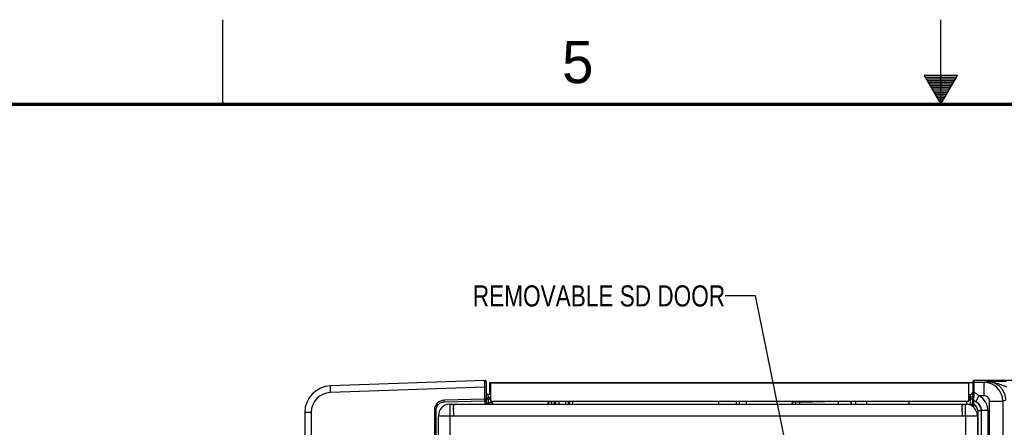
# Model space of a CAD drawing. Header units: inches. Extents: x 0 to 34, y 0 to 22.
# Tile 82 of 101: x 11.5 to 17.4, y 19.6 to 22. Entities that reach past the tile are written whole.
import ezdxf

# ---------------------------------------------------------------- set-up
doc = ezdxf.new("R2010")
doc.units = ezdxf.units.IN
doc.header["$LTSCALE"] = 1.87
doc.header["$MEASUREMENT"] = 0
doc.layers.get('0').update_dxf_attribs({"linetype": 'CONTINUOUS'})
doc.layers.add('02___PRT_ALL_AXES', color=7, linetype='CONTINUOUS')
doc.layers.add('DETAIL', color=7, linetype='CONTINUOUS')
doc.styles.get("Standard").update_dxf_attribs({"font": 'txt', "width": 0.8})
doc.styles.add('TEXTSTYLE_2', font='txt')
doc.dimstyles.get("Standard").update_dxf_attribs({"dimtxt": 0.125, "dimasz": 0.18, "dimexe": 0.125, "dimexo": 0.0625, "dimgap": 0.09, "dimtad": 0, "dimtih": 1, "dimtoh": 1, "dimzin": 4, "dimdsep": 46, "dimtxsty": 'STANDARD', "dimblk": '_FILLED', "dimblk1": '_FILLED', "dimblk2": '_FILLED', "dimcen": 0.09, "dimazin": 1, "dimtol": 1, "dimtp": 0.02, "dimtm": 0.02, "dimtfac": 1, "dimtofl": 0, "dimtmove": 0, "dimatfit": 3, "dimldrblk": '_FILLED', "dimfxl": 1, "dimtolj": 1, "dimtzin": 4, "dimarcsym": 0})

# ---------------------------------------------------------------- blocks, each defined once
blk = doc.blocks.new('_FILLED')
at = {"color": 0, "linetype": 'BYBLOCK'}
blk.add_solid([(0, 0), (-1, 0.174), (-1, -0.174)], dxfattribs=at)

msp = doc.modelspace()

# ---------------------------------------------------------------- linework, layer by layer
at = {"color": 2, "linetype": 'CONTINUOUS'}
for p, q in [((12.75, 21.5), (12.75, 22)), ((17, 21.5), (17, 22)), ((16.902, 21.6697), (17, 21.5)), ((17.098, 21.6697), (16.902, 21.6697)), ((16.9076, 21.66), (17.0924, 21.66)), ((16.9134, 21.65), (17.0866, 21.65)), ((16.9192, 21.64), (17.0808, 21.64)), ((16.925, 21.63), (17.0751, 21.63)), ((17, 21.5), (17.098, 21.6697)), ((16.9307, 21.62), (17.0693, 21.62)), ((16.9365, 21.61), (17.0635, 21.61)), ((16.9423, 21.6), (17.0578, 21.6)), ((16.9481, 21.59), (17.052, 21.59)), ((16.9538, 21.58), (17.0462, 21.58)), ((16.9596, 21.57), (17.0404, 21.57)), ((16.9654, 21.56), (17.0347, 21.56)), ((16.9712, 21.55), (17.0289, 21.55)), ((16.9769, 21.54), (17.0231, 21.54)), ((16.9827, 21.53), (17.0173, 21.53)), ((16.9885, 21.52), (17.0116, 21.52)), ((16.9942, 21.51), (17.0058, 21.51))]:
    msp.add_line(p, q, dxfattribs=at)
at = {"color": 7, "linetype": 'CONTINUOUS'}
for p, q in [((14.3001, 19.8651), (13.3865, 19.8331)), ((14.3001, 19.8257), (13.3865, 19.7938)), ((14.3001, 19.7549), (14.3001, 19.8257)), ((14.3001, 19.8257), (14.3103, 19.8257)), ((14.3103, 19.7262), (14.3103, 19.8552)), ((14.3303, 19.7829), (14.3303, 19.8533)), ((14.3303, 19.8533), (17.1905, 19.8533)), ((17.1907, 19.8608), (17.1886, 19.7399)), ((17.1905, 19.8488), (17.1905, 19.8488)), ((17.1957, 19.8657), (17.1955, 19.8537)), ((17.2568, 19.8537), (17.1955, 19.8537)), ((17.1955, 19.8537), (17.1955, 19.8537)), ((21.7135, 19.8657), (17.1957, 19.8657)), ((17.2749, 19.8582), (17.2568, 19.8537)), ((17.2568, 19.775), (17.2568, 19.8537)), ((17.3116, 19.8584), (17.2749, 19.8582)), ((14.31, 19.7637), (14.3149, 19.7637)), ((14.3101, 19.7628), (14.313, 19.7627)), ((14.3345, 19.7829), (14.3191, 19.7829)), ((14.3191, 19.7829), (14.3198, 19.7638)), ((14.3198, 19.7638), (14.3198, 19.7628)), ((14.3345, 19.7638), (14.3198, 19.7638)), ((14.3198, 19.7628), (14.3198, 19.7532)), ((14.3198, 19.7628), (14.3345, 19.7628)), ((14.3345, 19.7843), (14.3303, 19.7843)), ((17.1648, 19.783), (17.1746, 19.783)), ((17.1741, 19.7686), (17.1648, 19.7686)), ((17.1648, 19.768), (17.1741, 19.768)), ((17.1746, 19.783), (17.1741, 19.7686)), ((17.1741, 19.7686), (17.1741, 19.768)), ((17.1741, 19.768), (17.1741, 19.7535)), ((17.1879, 19.7686), (17.1891, 19.7688)), ((17.2262, 19.775), (17.2079, 19.7401)), ((17.2568, 19.775), (17.2262, 19.775)), ((14.3007, 19.7549), (14.0597, 19.7486)), ((14.0597, 19.7388), (14.3007, 19.7451)), ((14.3007, 19.7549), (14.3008, 19.7501)), ((14.3007, 19.7451), (14.3007, 19.7262)), ((14.3007, 19.7451), (14.3103, 19.7451)), ((14.3103, 19.7334), (14.3198, 19.7334)), ((14.3199, 19.7531), (14.3198, 19.7493)), ((14.3198, 19.7493), (14.3198, 19.7334)), ((14.3198, 19.7334), (14.3198, 19.7262)), ((14.3477, 19.7329), (14.3198, 19.7334)), ((14.3347, 19.7528), (14.3199, 19.7531)), ((14.6972, 19.7409), (14.6971, 19.7427)), ((14.7144, 19.7427), (14.7132, 19.7415)), ((14.7132, 19.7262), (14.7132, 19.7415)), ((14.7184, 19.7427), (14.7184, 19.7262)), ((14.7381, 19.7427), (14.7381, 19.7262)), ((14.7782, 19.7427), (14.7782, 19.7262)), ((14.7898, 19.7427), (14.791, 19.7403)), ((14.791, 19.7403), (14.7978, 19.7267)), ((14.8186, 19.7427), (14.8186, 19.7256)), ((15.6839, 19.7427), (15.6839, 19.7262)), ((15.7897, 19.7262), (15.7897, 19.7427)), ((15.8089, 19.7262), (15.8089, 19.7427)), ((15.8472, 19.7427), (15.8472, 19.7262)), ((16.0669, 19.7427), (16.1151, 19.7415)), ((16.1152, 19.7427), (16.1151, 19.7415)), ((16.1203, 19.7362), (16.1203, 19.7262)), ((16.1395, 19.7362), (16.1203, 19.7362)), ((16.1394, 19.7419), (16.1394, 19.7368)), ((16.1394, 19.7419), (16.1428, 19.7412)), ((16.1395, 19.7362), (16.1395, 19.7262)), ((16.1428, 19.7412), (16.1637, 19.7368)), ((16.1637, 19.7368), (16.1623, 19.7427)), ((16.1637, 19.7368), (16.3915, 19.7427)), ((16.1637, 19.7368), (16.1637, 19.7262)), ((16.3933, 19.7428), (16.3933, 19.7262)), ((16.4944, 19.7427), (16.4944, 19.7262)), ((16.56, 19.7427), (16.56, 19.7262)), ((17.1733, 19.7241), (17.1608, 19.7241)), ((17.1648, 19.7535), (17.1741, 19.7535)), ((17.1733, 19.7241), (17.1732, 19.7209)), ((17.1741, 19.7535), (17.1733, 19.7241)), ((17.1733, 19.7241), (17.1872, 19.724)), ((17.1872, 19.724), (17.1883, 19.7241)), ((17.1881, 19.7121), (17.1886, 19.7399)), ((17.1932, 19.7245), (17.1883, 19.7246)), ((17.1891, 19.75), (17.1886, 19.7399)), ((17.1895, 19.7504), (17.1891, 19.75)), ((17.1932, 19.7245), (17.1929, 19.7083)), ((17.1934, 19.7454), (17.193, 19.745)), ((17.2883, 16.93), (17.2883, 19.7435)), ((17.2883, 19.7435), (17.3671, 19.7435)), ((17.3852, 19.748), (17.3671, 19.7435)), ((17.3671, 19.7435), (17.3671, 16.8155)), ((13.2345, 19.6758), (13.2345, 16.5861)), ((13.2725, 19.6758), (13.2345, 19.6758)), ((13.2725, 19.6758), (13.2725, 16.5861)), ((14.0022, 19.6896), (14.0022, 16.5722)), ((14.0118, 19.6896), (14.0022, 19.6896)), ((14.0118, 16.5722), (14.0118, 19.6896)), ((17.2195, 19.6874), (17.2195, 16.9136)), ((17.2195, 19.6874), (17.2392, 19.6874)), ((17.2396, 19.6878), (17.2392, 19.6874)), ((17.2392, 19.6874), (17.2392, 16.9333)), ((17.2396, 19.6878), (17.2396, 16.9329)), ((17.2789, 19.6878), (17.2396, 19.6878)), ((17.2789, 19.6878), (17.2789, 16.9313))]:
    msp.add_line(p, q, dxfattribs=at)
at = {"color": 3, "linetype": 'CONTINUOUS'}
for p, q in [((14.3345, 19.8507), (14.3345, 19.7427)), ((14.3345, 19.8507), (17.1648, 19.8507)), ((17.1648, 19.8507), (17.1648, 19.7427)), ((14.0891, 19.7259), (14.096, 19.7259)), ((14.096, 19.7262), (17.1467, 19.7262)), ((14.096, 19.696), (14.096, 19.7259)), ((14.116, 19.7262), (14.116, 19.7128)), ((14.116, 19.7128), (14.116, 19.7228)), ((14.116, 19.6974), (14.116, 19.7128)), ((14.3345, 19.7427), (17.1648, 19.7427)), ((14.3476, 19.7262), (14.3476, 19.7427)), ((14.6753, 19.7262), (14.6753, 19.7427)), ((16.8137, 19.7262), (16.8137, 19.7427)), ((17.1267, 19.7262), (17.1267, 19.7128)), ((17.1267, 19.7128), (17.1267, 19.7228)), ((17.1267, 19.6974), (17.1267, 19.7128)), ((17.1467, 19.696), (17.1467, 19.7259)), ((17.1467, 19.7259), (17.1536, 19.7259)), ((17.1537, 19.7262), (17.1537, 19.7427)), ((14.026, 16.6062), (14.026, 19.6562)), ((14.026, 19.6562), (17.2167, 19.6562)), ((14.096, 19.6951), (14.096, 19.696)), ((14.096, 19.6562), (14.096, 19.6951)), ((14.096, 16.6062), (14.096, 19.6562)), ((14.116, 19.6989), (14.116, 19.6941)), ((14.116, 19.6811), (14.116, 19.6974)), ((14.116, 19.6811), (14.116, 19.6757)), ((14.116, 19.6757), (14.116, 19.6562)), ((17.1267, 19.6989), (17.1267, 19.6941)), ((17.1267, 19.6811), (17.1267, 19.6974)), ((17.1267, 19.6811), (17.1267, 19.6757)), ((17.1267, 19.6757), (17.1267, 19.6562)), ((17.1467, 19.6951), (17.1467, 19.696)), ((17.1467, 19.6562), (17.1467, 19.6951))]:
    msp.add_line(p, q, dxfattribs=at)
at = {"color": 7, "linetype": 'CONTINUOUS', "const_width": 0.02}
msp.add_lwpolyline([(33.5, 21.5), (0.5, 21.5)], dxfattribs=at)
at = {"color": 7, "linetype": 'CONTINUOUS'}
for centre, radius, start, end in [((13.392, 19.6758), 0.1575, 92, 180), ((14.3004, 19.8552), 0.00984, 0, 92), ((17.1955, 19.8487), 0.005, 90.00921, 178.99912), ((17.1955, 19.8487), 0.005, 90.00921, 178.99912), ((17.1957, 19.8607), 0.005, 89.99971, 178.99973), ((17.2568, 19.7435), 0.1102, 0.001, 89.99517), ((17.391, -4.3435), 24.202, 90.00308, 90.18806), ((13.3906, 19.6758), 0.1181, 92.0005, 179.9995), ((14.3004, 19.7648), 0.00984, 271.5, 360), ((14.3191, 19.7928), 0.00984, 203.12807, 269.99995), ((14.3201, 19.7629), 0.00984, 184.7365, 267.47682), ((14.3127, 19.9662), 0.2035, 270.06893, 270.96988), ((14.3112, 20.0878), 0.3242, 270.66269, 271.53201), ((14.3106, 20.1119), 0.3492, 270.90637, 271.50995), ((17.1741, 19.7685), 0.015, 270.00001, 359.00034), ((17.1746, 19.798), 0.015, 270, 359.00028), ((17.1805, 19.6878), 0.0984, 359.99649, 62.34277), ((17.2568, 19.7435), 0.0315, 0.00351, 90.00525), ((14.0612, 19.6896), 0.0591, 91.5, 180), ((13.9981, 19.7534), 0.3027, 358.6765, 359.36874), ((13.9293, 19.7548), 0.3715, 358.50201, 358.70866), ((14.3198, 19.7631), 0.00984, 234.91823, 270), ((12.2385, 19.7438), 2.4587, 359.59108, 359.9332), ((14.6935, 19.7415), 0.0197, 0.01582, 3.58585), ((14.8186, 19.7256), 0.0197, 118.03445, 179.97431), ((16.115, 19.7361), 0.00532, 0.01239, 88.48761), ((16.1145, 19.7362), 0.025, 0, 15.31618), ((16.1591, 19.7419), 0.0197, 177.65007, 180), ((16.1587, 19.7419), 0.0193, 177.64083, 179.99733), ((17.1941, 19.7499), 0.005, 179.02627, 257.37099), ((17.1945, 19.7503), 0.005, 179.02615, 257.36439), ((17.1801, 19.6874), 0.0591, 0.00464, 77.38699), ((17.1801, 19.6874), 0.0394, 359.99559, 70.54085), ((17.1808, 19.6882), 0.0586, 62.37097, 77.54509)]:
    msp.add_arc(centre, radius, start, end, dxfattribs=at)
at = {"color": 3, "linetype": 'CONTINUOUS'}
for centre, start, end in [((14.096, 19.6562), 95.66895, 180), ((17.1467, 19.6562), 0, 84.33105)]:
    msp.add_arc(centre, 0.07, start, end, dxfattribs=at)
at = {"color": 7, "linetype": 'CONTINUOUS'}
for points, knots in [([(13.3865, 19.7938), (13.3863, 19.7988), (13.3861, 19.8061), (13.3859, 19.8154), (13.3859, 19.8213), (13.3859, 19.8261), (13.386, 19.8294), (13.3861, 19.8313), (13.3862, 19.8323), (13.3863, 19.8328), (13.3864, 19.8331), (13.3865, 19.8331)], [0, 0, 0, 0, 0.381918, 0.554511, 0.70568, 0.829768, 0.922221, 0.955324, 0.979311, 0.994089, 1, 1, 1, 1]), ([(14.3001, 19.8257), (14.3001, 19.8283), (14.3, 19.8333), (14.3, 19.8406), (14.2999, 19.8473), (14.2999, 19.8532), (14.2999, 19.8575), (14.3, 19.8603), (14.3, 19.8619), (14.3, 19.8632), (14.3, 19.8642), (14.3001, 19.8647), (14.3, 19.8651), (14.3001, 19.8651)], [0, 0, 0, 0, 0.194892, 0.38266, 0.555486, 0.706955, 0.831329, 0.881757, 0.923722, 0.9568, 0.980645, 0.995084, 1, 1, 1, 1]), ([(17.1905, 19.8488), (17.1906, 19.8488), (17.1906, 19.8487), (17.1906, 19.8485), (17.1907, 19.8482), (17.1907, 19.8475), (17.1908, 19.8463), (17.1909, 19.8446), (17.1909, 19.8424), (17.191, 19.8398), (17.191, 19.8367), (17.191, 19.8332), (17.1911, 19.8293), (17.1911, 19.8235), (17.191, 19.8154), (17.1909, 19.8049), (17.1909, 19.7976), (17.1908, 19.7938)], [0, 0, 0, 0, 0.001651, 0.00536, 0.011256, 0.019358, 0.042144, 0.073599, 0.113524, 0.161656, 0.217676, 0.281213, 0.35184, 0.429087, 0.601333, 0.793343, 1, 1, 1, 1]), ([(17.1955, 19.8537), (17.1956, 19.8537), (17.1956, 19.8536), (17.1956, 19.8534), (17.1957, 19.853), (17.1957, 19.8526), (17.1958, 19.8519), (17.1958, 19.8509), (17.1959, 19.8492), (17.1959, 19.8469), (17.196, 19.8441), (17.196, 19.8408), (17.196, 19.8371), (17.1961, 19.8329), (17.1961, 19.8267), (17.196, 19.818), (17.1959, 19.8069), (17.1959, 19.7991), (17.1958, 19.795)], [0, 0, 0, 0, 0.001617, 0.005313, 0.011202, 0.019298, 0.029595, 0.04208, 0.073534, 0.113459, 0.161593, 0.217617, 0.281158, 0.35179, 0.429042, 0.601301, 0.793326, 1, 1, 1, 1]), ([(17.2749, 19.8582), (17.2829, 19.8582), (17.2989, 19.8571), (17.3146, 19.8539), (17.3224, 19.8519)], [0, 0, 0, 0, 0.499547, 1, 1, 1, 1]), ([(17.3852, 19.748), (17.3852, 19.7552), (17.3837, 19.7696), (17.3774, 19.7904), (17.3672, 19.8096), (17.3534, 19.8264), (17.3365, 19.8402), (17.3174, 19.8505), (17.2966, 19.8568), (17.2821, 19.8582), (17.2749, 19.8582)], [0, 0, 0, 0, 0.125, 0.249999, 0.374998, 0.499997, 0.624997, 0.749998, 0.874999, 1, 1, 1, 1]), ([(17.3224, 19.8519), (17.3338, 19.849), (17.3505, 19.8433), (17.3727, 19.8347), (17.384, 19.8305), (17.3897, 19.8285)], [0, 0, 0, 0, 0.493645, 0.74485, 1, 1, 1, 1]), ([(17.1741, 19.7686), (17.1769, 19.7685), (17.1807, 19.7685), (17.1853, 19.7685), (17.1872, 19.7686), (17.1879, 19.7686)], [0, 0, 0, 0, 0.601163, 0.836513, 1, 1, 1, 1]), ([(17.1741, 19.768), (17.175, 19.768), (17.177, 19.768), (17.1797, 19.7679), (17.1823, 19.768), (17.1845, 19.768), (17.1862, 19.768), (17.1873, 19.7681), (17.1879, 19.7681), (17.1884, 19.7681), (17.1887, 19.7682), (17.1889, 19.7682), (17.1891, 19.7682), (17.1891, 19.7683)], [0, 0, 0, 0, 0.194683, 0.381863, 0.554388, 0.705631, 0.82981, 0.880226, 0.922196, 0.955333, 0.979351, 0.994106, 1, 1, 1, 1]), ([(17.1908, 19.7938), (17.1908, 19.7913), (17.1907, 19.7861), (17.1906, 19.7785), (17.1904, 19.7712), (17.1902, 19.7655), (17.1901, 19.7613), (17.19, 19.7586), (17.1899, 19.7563), (17.1898, 19.7543), (17.1897, 19.7527), (17.1897, 19.7516), (17.1896, 19.751), (17.1896, 19.7507), (17.1895, 19.7505), (17.1895, 19.7504), (17.1895, 19.7504)], [0, 0, 0, 0, 0.176736, 0.354883, 0.525725, 0.680749, 0.7498, 0.811954, 0.866356, 0.912244, 0.948968, 0.976023, 0.985809, 0.993064, 0.997778, 1, 1, 1, 1]), ([(17.1958, 19.795), (17.1952, 19.795), (17.194, 19.795), (17.1924, 19.7947), (17.1914, 19.7945), (17.1908, 19.794), (17.1908, 19.7938)], [0, 0, 0, 0, 0.356405, 0.663364, 0.881772, 1, 1, 1, 1]), ([(17.1958, 19.795), (17.1957, 19.7921), (17.1955, 19.7862), (17.1952, 19.7775), (17.1948, 19.7692), (17.1944, 19.7616), (17.1941, 19.756), (17.1939, 19.7522), (17.1937, 19.7499), (17.1936, 19.7481), (17.1935, 19.7468), (17.1934, 19.7459), (17.1934, 19.7455), (17.1934, 19.7454)], [0, 0, 0, 0, 0.17698, 0.355337, 0.526267, 0.681198, 0.812162, 0.866431, 0.912211, 0.948879, 0.975942, 0.993048, 1, 1, 1, 1]), ([(17.1958, 19.795), (17.2016, 19.7932), (17.2127, 19.7875), (17.222, 19.7794), (17.2262, 19.775)], [0, 0, 0, 0, 0.49893, 1, 1, 1, 1]), ([(14.0118, 19.6896), (14.0118, 19.6959), (14.0142, 19.7086), (14.0249, 19.7248), (14.0408, 19.7358), (14.0534, 19.7386), (14.0597, 19.7388)], [0, 0, 0, 0, 0.25006, 0.500053, 0.75001, 1, 1, 1, 1]), ([(14.0597, 19.7388), (14.0597, 19.74), (14.0596, 19.7423), (14.0596, 19.7451), (14.0596, 19.7468), (14.0596, 19.7478), (14.0597, 19.7482), (14.0596, 19.7486), (14.0597, 19.7486)], [0, 0, 0, 0, 0.381824, 0.70652, 0.830743, 0.922937, 0.979948, 1, 1, 1, 1]), ([(14.7109, 19.7406), (14.709, 19.7403), (14.7044, 19.7403), (14.6999, 19.7406), (14.6972, 19.7409)], [0, 0, 0, 0, 0.425164, 1, 1, 1, 1]), ([(14.7132, 19.7415), (14.7131, 19.7412), (14.7122, 19.7407), (14.7115, 19.7406), (14.7109, 19.7406)], [0, 0, 0, 0, 0.33111, 1, 1, 1, 1]), ([(17.193, 19.745), (17.193, 19.745), (17.193, 19.7448), (17.1929, 19.7445), (17.1929, 19.744), (17.1929, 19.7433), (17.1928, 19.7424), (17.1928, 19.7409), (17.1928, 19.7386), (17.1928, 19.7355), (17.1929, 19.7321), (17.193, 19.7283), (17.1931, 19.7258), (17.1932, 19.7245)], [0, 0, 0, 0, 0.006709, 0.02288, 0.048459, 0.083191, 0.126702, 0.178515, 0.304705, 0.456364, 0.627231, 0.810621, 1, 1, 1, 1]), ([(17.2079, 19.7401), (17.2126, 19.7376), (17.2215, 19.7313), (17.2317, 19.7187), (17.2381, 19.7039), (17.2396, 19.6931), (17.2396, 19.6878)], [0, 0, 0, 0, 0.250003, 0.500007, 0.750009, 1, 1, 1, 1])]:
    msp.add_open_spline(points, degree=3, knots=knots, dxfattribs=at)
for points in [[(14.7978, 19.7267), (14.7978, 19.7292), (14.7984, 19.7318), (14.7993, 19.7342)], [(14.7993, 19.7342), (14.8008, 19.7377), (14.8034, 19.7409), (14.8066, 19.743)]]:
    msp.add_open_spline(points, degree=3, dxfattribs=at)
at = {"layer": '02___PRT_ALL_AXES', "color": 7, "linetype": 'CONTINUOUS'}
for p, q in [((14.6777, 19.7435), (14.6777, 19.7262)), ((14.6777, 19.7409), (14.6972, 19.7409)), ((16.4691, 19.7262), (16.4691, 19.7427)), ((16.47, 19.7427), (16.47, 19.7262))]:
    msp.add_line(p, q, dxfattribs=at)
at = {"layer": '02___PRT_ALL_AXES', "color": 3, "linetype": 'CONTINUOUS'}
for p, q in [((17.1467, 19.6562), (17.1467, 16.9312)), ((17.2167, 19.6562), (17.2167, 16.9312))]:
    msp.add_line(p, q, dxfattribs=at)

# ---------------------------------------------------------------- texts
at = {"color": 2, "linetype": 'CONTINUOUS', "insert": (14.7577, 21.8747), "char_height": 0.25, "width": 0.25, "attachment_point": 1, "line_spacing_factor": 0.9, "style": 'TEXTSTYLE_2'}
msp.add_mtext('5', dxfattribs=at)
at = {"layer": 'DETAIL', "color": 2, "linetype": 'CONTINUOUS', "insert": (15.7232, 20.4282), "char_height": 0.125, "width": 1.7, "attachment_point": 3, "line_spacing_factor": 0.9}
msp.add_mtext('REMOVABLE SD DOOR', dxfattribs=at)

# ---------------------------------------------------------------- leaders
at = {"layer": 'DETAIL', "color": 2, "linetype": 'CONTINUOUS'}
msp.add_leader([(16.3218, 18.3022), (15.9032, 20.3657), (15.7232, 20.3657)], dimstyle='STANDARD', override={"dimtad": 0}, dxfattribs=at)

doc.saveas('drawing.dxf')
